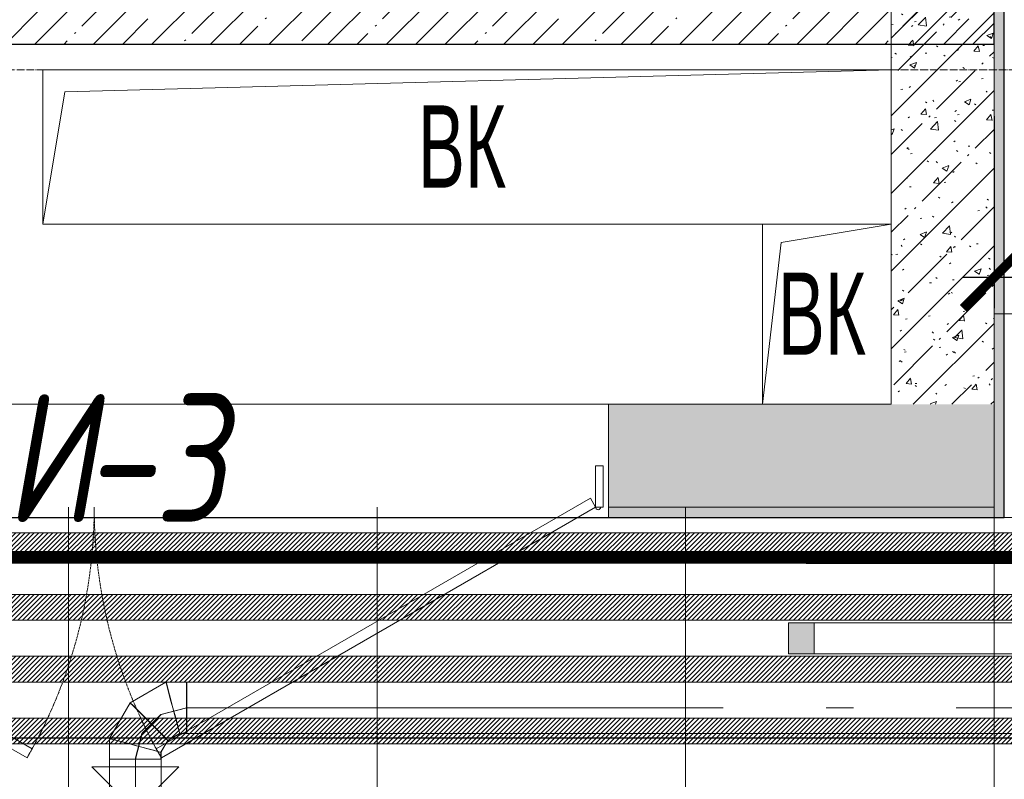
# Model space of a CAD drawing. Header units: millimetres. Extents: x -525784 to 178656, y -69521 to 385150.
# Tile 159 of 256: x -180898 to -178983, y 355965 to 357442. Entities that reach past the tile are written whole.
import ezdxf
from ezdxf import colors
from ezdxf.entities.mleader import LeaderData, LeaderLine
from ezdxf.math import Vec2, Vec3

# ---------------------------------------------------------------- set-up
doc = ezdxf.new("R2010")
doc.units = ezdxf.units.MM
for name, pattern in [('( Hidden )', [0.375, 0.25, -0.125]), ('-D1-02х01', [3, 2, -1]), ('-D1-03x03', [6, 3, -3]), ('-D1d1-15x02', [19, 15, -2, 0, -2]), ('DASHDOT', [25.4, 12.7, -6.35, 0, -6.35])]:
    doc.linetypes.add(name, pattern=pattern)
doc.layers.get('Defpoints').update_dxf_attribs({"color": 31})
for name, color, linetype, lineweight in [('_0', 7, 'Continuous', 13), ('A-DETL-GENF', 7, 'Continuous', 5), ('A-DOOR', 7, 'Continuous', 5), ('A-DOOR-IDEN', 7, 'Continuous', 9), ('A-GENM-HDLN', 7, '-D1-03x03', 5), ('A-WALL', 7, 'Continuous', 5), ('A-WALL-FNSH', 8, 'Continuous', 5), ('dim_light', 12, 'Continuous', 9), ('dim_pot', 183, 'Continuous', 9), ('dim_razv', 93, 'DASHDOT', 9), ('I-WALL', 7, 'Continuous', 5), ('light_pot', 52, 'Continuous', 15), ('M-EQPM', 7, 'Continuous', 5), ('M-EQPM-IDEN', 7, 'Continuous', 5), ('pot', 183, 'Continuous', 15), ('pot sh', 183, 'Continuous', 15), ('S-GRID', 7, 'Continuous', 5)]:
    doc.layers.add(name, color=color, linetype=linetype, lineweight=lineweight)
doc.layers.add('PDF13_0', color=30, linetype='Continuous', true_color=0xff7f00)
doc.layers.add('PDF7_Geometry', color=7, linetype='Continuous', true_color=0xaaaaaa)
doc.layers.add('pol', color=7, linetype='Continuous', lineweight=15, true_color=0x738991)
doc.layers.add('Сводный план', color=1, linetype='Continuous', lineweight=0, true_color=0xff0000)
doc.styles.add('Arial Narrow_2', font='txt', dxfattribs={"width": 0.75, "height": 250})
doc.styles.add('fl_iso paper', font='isocpeur.ttf', dxfattribs={"width": 0.8, "oblique": 10})
doc.styles.add('In tre', font='isocpeur.ttf', dxfattribs={"width": 0.8, "oblique": 10})
doc.dimstyles.new('In tre 1_75', dxfattribs={"dimtxt": 220, "dimasz": 120, "dimexe": 60, "dimexo": 10, "dimgap": 50, "dimtad": 1, "dimdec": 0, "dimrnd": 5, "dimzin": 0, "dimdsep": 46, "dimtxsty": 'fl_iso paper', "dimblk": 'ARCHTICK', "dimcen": 0, "dimdle": 60, "dimadec": 0, "dimazin": 0, "dimtfac": 1, "dimtdec": 0, "dimtofl": 0, "dimtmove": 1, "dimatfit": 1, "dimfxl": 1, "dimtfill": 1, "dimtolj": 1, "dimtzin": 0, "dimarcsym": 1})
pattern_1 = [(45, (-192252.93, 346694.18), (-75.43415, 75.43415), [106.68, -17.78, 3.556, -17.78]), (45, (-192252.93, 346769.56), (-75.43415, 75.43415), []), (50, (-192252.93, 346694.18), (127.5292, -11.1576), [13.335, -146.685]), (355, (-192252.93, 346694.18), (-24.6697, 133.74), [10.668, -117.348]), (100.451, (-192242.31, 346693.25), (102.8597, 122.5818), [11.333, -124.663]), (46.184, (-192252.93, 346729.74), (189.7552, -29.4304), [20.002, -220.027]), (96.636, (-192237.12, 346727.29), (166.1822, 173.1996), [17, -186.995]), (351.184, (-192252.93, 346729.74), (166.184, 173.1976), [16.002, -176.022]), (21, (-192235.15, 346720.85), (106.13027, -71.586), [13.335, -146.685]), (326, (-192235.15, 346720.85), (43.2619, 128.9318), [10.668, -117.348]), (71.451, (-192226.31, 346714.88), (149.392, 57.34505), [11.333, -124.663]), (37.5, (-192252.935, 346694.178), (2.16223, 59.18836), [3.353, -112.573, 3.353, -115.773, -117.792]), (37.5, (-192252.935, 346694.178), (2.16223, 59.18836), [-235.052, 3.353, -114.44]), (7.5, (-192252.935, 346694.18), (46.77386, 70.12615), [3.353, -64.567, 3.353, -109.906, -44.894]), (7.5, (-192252.935, 346694.18), (46.77386, 70.12615), [-181.178, 3.353, -41.542]), (327.5, (-192292.584, 346694.18), (94.91367, -4.01009), [3.353, -41.097, 3.353, -135.331, -184.023]), (327.5, (-192292.584, 346694.18), (94.91367, -4.01009), [-183.134, 3.353, -180.67]), (317.5, (-192310.36, 346694.18), (103.69057, 17.7988), [3.353, -54.432, 3.353, -88.748, -130.683]), (317.5, (-192310.36, 346694.18), (103.69057, 17.7988), [-149.885, 3.353, -127.33])]

# ---------------------------------------------------------------- blocks, each defined once
blk = doc.blocks.new('_ArchTick')
at = {"color": 0, "linetype": 'ByBlock', "lineweight": 9, "const_width": 0.15}
blk.add_lwpolyline([(-0.5, -0.5), (0.5, 0.5)], dxfattribs=at)
blk = doc.blocks.new('*D6206')
at = {"layer": 'Defpoints', "color": 0, "transparency": 16777216}
for p in [(-178177.9, 358059.7), (-179002.9, 357264.2), (-179002.9, 356940.7)]:
    blk.add_point(p, dxfattribs=at)
at = {"layer": 'dim_light', "color": 0, "lineweight": -2, "transparency": 16777216}
for p, q in [((-178177.9, 358049.7), (-178177.9, 356880.7)), ((-179002.9, 357254.2), (-179002.9, 356880.7)), ((-178117.9, 356940.7), (-179062.9, 356940.7))]:
    blk.add_line(p, q, dxfattribs=at)
at = {"layer": 'dim_light', "color": 0, "lineweight": -2, "transparency": 16777216, "xscale": 120, "yscale": 120, "zscale": 120, "rotation": 180}
blk.add_blockref('_ArchTick', (-179002.9, 356940.7), dxfattribs=at)
at = {"layer": 'dim_light', "color": 0, "lineweight": -2, "transparency": 16777216, "xscale": 120, "yscale": 120, "zscale": 120}
blk.add_blockref('_ArchTick', (-178177.9, 356940.7), dxfattribs=at)
at = {"layer": 'dim_light', "color": 0, "transparency": 16777216, "insert": (-178590.4, 357100.7), "char_height": 220, "attachment_point": 5, "style": 'fl_iso paper', "bg_fill": 3, "box_fill_scale": 1.1, "bg_fill_color": 256, "bg_fill_true_color": 13158600, "bg_fill_transparency": 0}
blk.add_mtext('\\A1;825', dxfattribs=at)
blk = doc.blocks.new('*U3568')
at = {"layer": 'light_pot', "linetype": 'ByBlock', "lineweight": 0}
h = blk.add_hatch(color=252, dxfattribs=at)
h.dxf.hatch_style = 1
h.paths.add_polyline_path([(-500, 30), (-550, 30), (-550, -30), (-500, -30)])
h = blk.add_hatch(color=252, dxfattribs=at)
h.dxf.hatch_style = 1
h.paths.add_polyline_path([(500, 30), (550, 30), (550, -30), (500, -30)])
for points in [[(-500, 30), (-550, 30), (-550, -30), (-500, -30)], [(500, -30), (-500, -30), (-500, 30), (500, 30)], [(500, 30), (550, 30), (550, -30), (500, -30)]]:
    blk.add_lwpolyline(points, close=True, dxfattribs=at)
blk = doc.blocks.new('*U3569')
at = {"layer": 'light_pot', "color": 0, "linetype": 'ByBlock', "lineweight": -2, "transparency": 16777216}
blk.add_blockref('*U3568', (5200, 960), dxfattribs=at)
blk = doc.blocks.new('ghftytytd')
at = {"layer": 'PDF7_Geometry', "color": 5, "lineweight": 18, "true_color": 0x0000ff}
for points in [[(11729.5, 9410), (11729.5, 9408.3), (11729.5, 9403.3), (11729.5, 9395.3), (11729.5, 9385), (11729.5, 9372.9), (11729.5, 9360), (11729.5, 9372.9), (11729.5, 9385), (11729.5, 9395.3), (11729.5, 9403.3), (11729.5, 9408.3), (11729.5, 9410), (11689.3, 9410), (11619.7, 9369.8), (11579.5, 9300.2), (11579.5, 9260), (11581.2, 9260), (11586.2, 9260), (11594.2, 9260), (11604.5, 9260), (11616.6, 9260), (11629.5, 9260), (11616.6, 9260), (11604.5, 9260), (11594.2, 9260), (11586.2, 9260), (11581.2, 9260), (11579.5, 9260)], [(11680, 9124.7), (11680, 9260), (11678.3, 9260), (11673.3, 9260), (11665.3, 9260), (11655, 9260), (11642.9, 9260), (11630, 9260), (11642.9, 9260), (11655, 9260), (11665.3, 9260), (11673.3, 9260), (11678.3, 9260), (11680, 9260), (11680, 9273.4), (11693.4, 9296.6), (11716.6, 9310), (11730, 9310), (11730, 9311.7), (11730, 9316.7), (11730, 9324.6), (11730, 9335), (11730, 9347), (11730, 9360), (11730, 9347), (11730, 9335), (11730, 9324.6), (11730, 9316.7), (11730, 9311.7), (11730, 9310), (15722.9, 9310)], [(15722.9, 9410), (11730, 9410), (11730, 9408.3), (11730, 9403.3), (11730, 9395.3), (11730, 9385), (11730, 9372.9), (11730, 9360), (12773.5, 9360), (11730, 9360), (11730, 9372.9), (11730, 9385), (11730, 9395.3), (11730, 9403.3), (11730, 9408.3), (11730, 9410), (11689.8, 9410), (11620.2, 9369.8), (11580, 9300.2), (11580, 9260), (11581.7, 9260), (11586.7, 9260), (11594.6, 9260), (11605, 9260), (11617.1, 9260), (11630, 9260), (11617.1, 9260), (11605, 9260), (11594.6, 9260), (11586.7, 9260), (11581.7, 9260), (11580, 9260), (11581.7, 9260), (11586.7, 9260), (11594.6, 9260), (11605, 9260), (11617.1, 9260), (11630, 9260), (11630, 9124.7)], [(11730, 9360), (11730, 9372.9), (11730, 9385), (11730, 9395.3), (11730, 9403.3), (11730, 9408.3), (11730, 9410)], [(11730, 9410), (11730, 9408.3), (11730, 9403.3), (11730, 9395.3), (11730, 9385), (11730, 9372.9), (11730, 9360)], [(11679.5, 9260), (11677.8, 9260), (11672.8, 9260), (11664.9, 9260), (11654.5, 9260), (11642.5, 9260), (11629.5, 9260), (11642.5, 9260), (11654.5, 9260), (11664.9, 9260), (11672.8, 9260), (11677.8, 9260), (11679.5, 9260), (11679.5, 9273.4), (11692.9, 9296.6), (11716.1, 9310), (11729.5, 9310), (11729.5, 9311.7), (11729.5, 9316.7), (11729.5, 9324.6), (11729.5, 9335), (11729.5, 9347), (11729.5, 9360), (11729.5, 9347), (11729.5, 9335), (11729.5, 9324.6), (11729.5, 9316.7), (11729.5, 9311.7), (11729.5, 9310)], [(11729.5, 9360), (11679.5, 9346.6), (11642.9, 9310), (11629.5, 9260)], [(11680, 9346.6), (11643.4, 9310)], [(11730, 9360), (11680, 9346.6)], [(11643.4, 9310), (11630, 9260)]]:
    blk.add_lwpolyline(points, dxfattribs=at)
for points in [[(11702.7, 9360), (11699.3, 9372.9), (11696, 9385), (11693.3, 9395.3), (11691.1, 9403.3), (11689.8, 9408.3), (11689.3, 9410), (11689.8, 9408.3), (11691.1, 9403.3), (11693.3, 9395.3), (11696, 9385), (11699.3, 9372.9)], [(11703.2, 9360), (11699.7, 9372.9), (11696.5, 9385), (11693.7, 9395.3), (11691.6, 9403.3), (11690.3, 9408.3), (11689.8, 9410), (11690.3, 9408.3), (11691.6, 9403.3), (11693.7, 9395.3), (11696.5, 9385), (11699.7, 9372.9)], [(11656.3, 9333.2), (11646.8, 9342.7), (11638, 9351.5), (11630.4, 9359.1), (11624.6, 9364.9), (11620.9, 9368.5), (11619.7, 9369.8), (11620.9, 9368.5), (11624.6, 9364.9), (11630.4, 9359.1), (11638, 9351.5), (11646.8, 9342.7)], [(11656.8, 9333.2), (11647.3, 9342.7), (11638.5, 9351.5), (11630.9, 9359.1), (11625.1, 9364.9), (11621.4, 9368.5), (11620.2, 9369.8), (11621.4, 9368.5), (11625.1, 9364.9), (11630.9, 9359.1), (11638.5, 9351.5), (11647.3, 9342.7)], [(11702.7, 9360), (11706.2, 9347), (11709.4, 9335), (11712.2, 9324.6), (11714.3, 9316.7), (11715.7, 9311.7), (11716.1, 9310), (11715.7, 9311.7), (11714.3, 9316.7), (11712.2, 9324.6), (11709.4, 9335), (11706.2, 9347)], [(11703.2, 9360), (11706.7, 9347), (11709.9, 9335), (11712.7, 9324.6), (11714.8, 9316.7), (11716.1, 9311.7), (11716.6, 9310), (11716.1, 9311.7), (11714.8, 9316.7), (11712.7, 9324.6), (11709.9, 9335), (11706.7, 9347)], [(11730, 9360), (11730, 9347), (11730, 9335), (11730, 9324.6), (11730, 9316.7), (11730, 9311.7), (11730, 9310), (11730, 9311.7), (11730, 9316.7), (11730, 9324.6), (11730, 9335), (11730, 9347)], [(12973.5, 9360), (13026.4, 9360)], [(13226.4, 9360), (14226.4, 9360)], [(11656.3, 9333.2), (11665.8, 9323.7), (11674.6, 9314.9), (11682.2, 9307.3), (11688, 9301.5), (11691.7, 9297.8), (11692.9, 9296.6), (11691.7, 9297.8), (11688, 9301.5), (11682.2, 9307.3), (11674.6, 9314.9), (11665.8, 9323.7)], [(11656.8, 9333.2), (11666.3, 9323.7), (11675.1, 9314.9), (11682.7, 9307.3), (11688.5, 9301.5), (11692.1, 9297.8), (11693.4, 9296.6), (11692.1, 9297.8), (11688.5, 9301.5), (11682.7, 9307.3), (11675.1, 9314.9), (11666.3, 9323.7)], [(11629.5, 9286.8), (11616.6, 9290.2), (11604.5, 9293.5), (11594.2, 9296.3), (11586.2, 9298.4), (11581.2, 9299.7), (11579.5, 9300.2), (11581.2, 9299.7), (11586.2, 9298.4), (11594.2, 9296.3), (11604.5, 9293.5), (11616.6, 9290.2)], [(11630, 9286.8), (11617.1, 9290.2), (11605, 9293.5), (11594.6, 9296.3), (11586.7, 9298.4), (11581.7, 9299.7), (11580, 9300.2), (11581.7, 9299.7), (11586.7, 9298.4), (11594.6, 9296.3), (11605, 9293.5), (11617.1, 9290.2)], [(11629.5, 9286.8), (11642.5, 9283.3), (11654.5, 9280.1), (11664.9, 9277.3), (11672.8, 9275.2), (11677.8, 9273.8), (11679.5, 9273.4), (11677.8, 9273.8), (11672.8, 9275.2), (11664.9, 9277.3), (11654.5, 9280.1), (11642.5, 9283.3)], [(11630, 9286.8), (11642.9, 9283.3), (11655, 9280.1), (11665.3, 9277.3), (11673.3, 9275.2), (11678.3, 9273.8), (11680, 9273.4), (11678.3, 9273.8), (11673.3, 9275.2), (11665.3, 9277.3), (11655, 9280.1), (11642.9, 9283.3)], [(11630, 9124.7), (11617.1, 9124.7), (11605, 9124.7), (11594.6, 9124.7), (11586.7, 9124.7), (11581.7, 9124.7), (11580, 9124.7), (11580, 9260), (11581.7, 9260), (11586.7, 9260), (11594.6, 9260), (11605, 9260), (11617.1, 9260), (11630, 9260)], [(11630, 9260), (11642.9, 9260), (11655, 9260), (11665.3, 9260), (11673.3, 9260), (11678.3, 9260), (11680, 9260), (11678.3, 9260), (11673.3, 9260), (11665.3, 9260), (11655, 9260), (11642.9, 9260)], [(11545.1, 9245), (11630, 9160.1), (11714.8, 9245)]]:
    blk.add_lwpolyline(points, close=True, dxfattribs=at)
blk = doc.blocks.new('kggfdrrrv44')
at = {"layer": 'PDF13_0', "lineweight": 25}
blk.add_lwpolyline([(9601.2, 10167.3), (9601.2, 9301.6), (14027.2, 9301.6), (14027.2, 11168.5), (11578.2, 11168.5), (11578.2, 12578.2), (12839.8, 12578.2), (12839.8, 11511.4), (13307.5, 11511.4), (13307.5, 13247.1), (13622.9, 13247.1), (13622.9, 11511.4), (14514, 11511.4), (14514, 9301.6), (17905, 9299.5), (17905, 12351.8), (17905, 19546.3)], dxfattribs=at)
blk = doc.blocks.new('A_MEQ_DoorWall - ОВ-7409601-50_AS_M_L24')
at = {"layer": 'A-DOOR'}
for p, q in [((-5.6, 587.5), (-850, 100)), ((4.4, 570.2), (-5.6, 587.5)), ((245.6, 570.2), (255.6, 587.5)), ((255.6, 587.5), (1100, 100)), ((-840, 82.7), (4.4, 570.2)), ((1090, 82.7), (245.6, 570.2)), ((-875, 100), (-875, -100)), ((-850, 100), (-865, 100)), ((-865, 100), (-865, 20)), ((-850, 20), (-850, 100)), ((-850, 100), (-840, 82.7)), ((-865, 20), (-850, 20))]:
    blk.add_line(p, q, dxfattribs=at)
at = {"layer": 'A-DOOR', "linetype": '-D1-02х01'}
for centre, start, end in [((-850, 100), 360, 30), ((1100, 100), 150, 180)]:
    blk.add_arc(centre, 975, start, end, dxfattribs=at)
at = {"layer": 'A-DOOR'}
blk.add_arc((-855, 100), 5, 0, 180, dxfattribs=at)
blk = doc.blocks.new('A_MEQ_OpeningShaft-Rectangular - ВК-3600148-50_AS_M_L24')
at = {"layer": 'A-DETL-GENF'}
for p, q in [((0, 250), (350, 250)), ((0, 0), (0, 250)), ((0, 250), (35.7, 35.7)), ((350, 0), (350, 250)), ((35.7, 35.7), (350, 0)), ((350, 0), (0, 0))]:
    blk.add_line(p, q, dxfattribs=at)
at = {"layer": 'A-GENM-HDLN'}
for p, q in [((0, 250), (0, 0)), ((350, 250), (0, 250)), ((350, 0), (350, 250)), ((0, 0), (350, 0))]:
    blk.add_line(p, q, dxfattribs=at)
blk = doc.blocks.new('A_MEQ_OpeningShaft-Rectangular - ВК-4759751-50_AS_M_L24')
at = {"layer": 'A-DETL-GENF'}
for p, q in [((1650, 0), (0, 0)), ((0, 0), (0, -300)), ((42.9, -42.9), (1650, 0)), ((1650, 0), (1650, -300)), ((0, -300), (42.9, -42.9)), ((0, -300), (1400, -300))]:
    blk.add_line(p, q, dxfattribs=at)
at = {"layer": 'A-GENM-HDLN'}
for p, q in [((1650, 0), (0, 0)), ((0, 0), (0, -300)), ((1650, -300), (1650, 0)), ((0, -300), (1400, -300))]:
    blk.add_line(p, q, dxfattribs=at)

msp = doc.modelspace()

# ---------------------------------------------------------------- hatches: boundary and pattern name
at = {"layer": '_0', "transparency": 33554534}
h = msp.add_hatch(color=252, dxfattribs=at)
h.dxf.hatch_style = 1
h.paths.add_polyline_path([(-154802.1, 346193.4), (-192753.7, 346193.4), (-192753.7, 376145), (-154802.1, 376145)])
h.paths.add_polyline_path([(-161802.9, 356694.2), (-161802.9, 356294.2), (-161302.9, 356294.2), (-161302.9, 353444.2), (-163402.9, 353444.2), (-163402.9, 354644.2), (-183902.9, 354644.2), (-183902.9, 353444.2), (-186502.9, 353444.2), (-186502.9, 355844.2), (-186002.9, 355844.2), (-186002.9, 356694.2), (-183902.9, 356694.2), (-183902.9, 360744.2), (-179002.9, 360744.2), (-179002.9, 359244.2), (-177402.9, 359244.2), (-177402.9, 365644.2), (-185752.9, 365644.2), (-185752.9, 367444.2), (-185753.5, 367444.2), (-185753.5, 367644.2), (-183902.9, 367644.2), (-183902.9, 367694.2), (-163952.9, 367694.2), (-163952.9, 369444.2), (-160672.9, 369444.2), (-160672.9, 367444.2), (-161752.9, 367444.2), (-161752.9, 365644.2), (-169802.9, 365644.2), (-169802.9, 356694.2)], flags=16)
at = {"layer": 'I-WALL'}
h = msp.add_hatch(dxfattribs=at)
h.set_pattern_fill('FP_43', color=256, style=0, pattern_type=2)
h.set_pattern_definition(pattern_1)
h.paths.add_polyline_path([(-179417.2, 356494.2), (-179002.9, 356494.2), (-179002.9, 356694.2), (-179752.9, 356694.2), (-179752.9, 356494.2), (-179452.9, 356494.2)])
h.paths.add_polyline_path([(-182452.9, 356494.2), (-181752.9, 356494.2), (-181752.9, 356694.2), (-182452.9, 356694.2)])
h.paths.add_polyline_path([(-183152.2, 356494.2), (-183052.9, 356494.2), (-183052.9, 356694.2), (-183152.2, 356694.2)])
h.paths.add_polyline_path([(-183652.9, 356494.2), (-183652.2, 356494.2), (-183652.9, 356694.2)])
at = {"layer": 'I-WALL', "true_color": 0xf5f3ef}
h = msp.add_hatch(color=7, dxfattribs=at)
h.paths.add_polyline_path([(-179002.9, 356474.2), (-179002.9, 356494.2), (-179752.9, 356494.2), (-179752.9, 356474.2)])
h.paths.add_polyline_path([(-182352.9, 356474.2), (-181752.9, 356474.2), (-181752.9, 356494.2), (-182352.9, 356494.2)])

# ---------------------------------------------------------------- linework, layer by layer
at = {"layer": 'A-WALL', "lineweight": 9}
for p, q in [((-179202.9, 357594.2), (-179202.9, 357044.2)), ((-179452.9, 356694.2), (-179752.9, 356694.2)), ((-179752.9, 356694.2), (-179752.9, 356494.2)), ((-179752.9, 356494.2), (-179002.9, 356494.2))]:
    msp.add_line(p, q, dxfattribs=at)
at = {"layer": 'A-WALL-FNSH'}
for p, q in [((-179752.9, 356494.2), (-179752.9, 356474.2)), ((-179752.9, 356474.2), (-178982.9, 356474.2))]:
    msp.add_line(p, q, dxfattribs=at)
at = {"layer": 'I-WALL'}
for p, q in [((-181752.9, 356694.2), (-179752.9, 356694.2)), ((-179752.9, 356474.2), (-181752.9, 356474.2))]:
    msp.add_line(p, q, dxfattribs=at)

# ---------------------------------------------------------------- block references
at = {"layer": 'A-DOOR', "color": 8, "true_color": 0x7f7f7f, "rotation": 180}
msp.add_blockref('A_MEQ_DoorWall - ОВ-7409601-50_AS_M_L24', (-180627.9, 356594.2), dxfattribs=at)
at = {"layer": 'light_pot'}
msp.add_blockref('*U3569', (-184052.9, 355279), dxfattribs=at)
at = {"layer": 'M-EQPM'}
msp.add_blockref('A_MEQ_OpeningShaft-Rectangular - ВК-4759751-50_AS_M_L24', (-180852.9, 357344.2), dxfattribs=at)
at = {"layer": 'M-EQPM', "rotation": 270}
msp.add_blockref('A_MEQ_OpeningShaft-Rectangular - ВК-3600148-50_AS_M_L24', (-179452.9, 357044.2), dxfattribs=at)

# ---------------------------------------------------------------- texts
at = {"layer": 'A-DOOR-IDEN', "lineweight": 5, "char_height": 250, "attachment_point": 1, "style": 'fl_iso paper'}
for s, insert, width in [('И', (-180926.3, 356715.2), 186.392), ('-3', (-180772.5, 356715.2), 228.481)]:
    msp.add_mtext(s, dxfattribs=dict(at, insert=insert, width=width))
at = {"layer": 'M-EQPM-IDEN', "char_height": 160, "width": 216.456, "attachment_point": 1, "style": 'Arial Narrow_2'}
for insert in [(-180123.5, 357275.3), (-179423.5, 356950.3)]:
    msp.add_mtext('ВК', dxfattribs=dict(at, insert=insert))

# ---------------------------------------------------------------- next in the draw order: dimensions: what is measured, and where the dimension line sits
at = {"layer": 'dim_light'}
dim = msp.add_linear_dim(base=(-179002.9, 356940.7), p1=(-178177.9, 358059.7), p2=(-179002.9, 357264.2), dimstyle='In tre 1_75', dxfattribs=at)
dim.commit()
dim.dimension.update_dxf_attribs({"geometry": '*D6206', "text_midpoint": (-178590.4, 357100.7)})

# ---------------------------------------------------------------- next in the draw order: hatches: boundary and pattern name
at = {"layer": 'A-WALL'}
h = msp.add_hatch(dxfattribs=at)
h.set_pattern_fill('FP_1', color=256, style=0, pattern_type=2)
h.set_pattern_definition([(45, (-192252.935, 346694.18), (-57.02463, 57.02463), []), (45, (-192195.91, 346694.18), (-57.02463, 57.02463), [100.806, -20.161, 3.353, -16.808])])
h.paths.add_polyline_path([(-179002.9, 357394.2), (-179002.9, 357594.2), (-183652.9, 357594.2), (-183652.9, 357394.2), (-180154.2, 357394.2)])
at = {"layer": 'I-WALL'}
h = msp.add_hatch(dxfattribs=at)
h.set_pattern_fill('FP_43', color=256, style=0, pattern_type=2)
h.set_pattern_definition(pattern_1)
h.paths.add_polyline_path([(-179002.9, 356694.2), (-179002.9, 357594.2), (-179202.9, 357594.2), (-179202.9, 356694.2)])
at = {"layer": 'I-WALL', "true_color": 0xf5f3ef}
msp.add_hatch(color=7, dxfattribs=at).paths.add_polyline_path([(-178982.9, 356474.2), (-178982.9, 357494.2), (-179002.9, 357494.2), (-179002.9, 356474.2), (-178996.7, 356474.2)])

# ---------------------------------------------------------------- next in the draw order: linework, layer by layer
at = {"layer": 'A-WALL', "lineweight": 25}
for p, q in [((-179002.9, 357394.2), (-179002.9, 357594.2)), ((-183652.9, 357394.2), (-179002.9, 357394.2))]:
    msp.add_line(p, q, dxfattribs=at)
at = {"layer": 'A-WALL', "lineweight": 9}
msp.add_line((-179002.9, 357594.2), (-179002.9, 356494.2), dxfattribs=at)
at = {"layer": 'A-WALL-FNSH'}
msp.add_line((-178982.9, 356474.2), (-178982.9, 357594.2), dxfattribs=at)
at = {"layer": 'Defpoints'}
msp.add_lwpolyline([(-184652.9, 356474.2), (-178982.9, 356474.2), (-178982.9, 357594.2), (-179152.9, 357594.2), (-179152.9, 359044.2), (-178802.9, 359044.2), (-178802.9, 359194.2), (-177372.9, 359194.2), (-177372.9, 356474.2), (-174582.9, 356474.2), (-174582.9, 356646.4), (-172622.9, 356646.2), (-172622.9, 356473.9), (-165352.9, 356474.2), (-165352.9, 356644.2), (-163902.9, 356644.2)], dxfattribs=at)
at = {"layer": 'S-GRID', "linetype": '-D1d1-15x02'}
msp.add_line((-195228.5, 357344.2), (-153552.8, 357344.2), dxfattribs=at)

# ---------------------------------------------------------------- next in the draw order: leaders
at = {"layer": 'dim_pot', "color": 0, "linetype": 'ByBlock'}
ml = msp.add_multileader_mtext('Standard', dxfattribs=at)
ml.set_content('Подвесной потолок ГКЛ', style='In tre')
ml.set_leader_properties()
ml.build(insert=Vec2(0, 0))
ml.multileader.update_dxf_attribs({"text_left_attachment_type": 6, "text_right_attachment_type": 6, "dogleg_length": 1, "arrow_head_size": 0, "scale": 50})
ctx = ml.context
ctx.base_point, ctx.scale, ctx.char_height, ctx.arrow_head_size, ctx.landing_gap_size, ctx.plane_origin = Vec3(-109797.6, 353319.8), 50, 200, 0, 4.5, Vec3(-118736.4, 358159.8)
ctx.left_attachment, ctx.right_attachment, ctx.text_align_type = 6, 6, 2
notes = []
notes.append((ctx, [(0, (1, 1, 0), (-109847.6, 353319.8), (1, 0), 50, [(1, [(-110676.6, 356957.4)], 0, [])])]))
ctx.mtext.insert, ctx.mtext.width, ctx.mtext.defined_height, ctx.mtext.alignment, ctx.mtext.flow_direction = Vec3(-107405.8, 353559.8), 2609.327, 696.6, 3, 5
ctx.mtext.has_bg_fill, ctx.mtext.bg_color, ctx.mtext.bg_scale_factor, ctx.mtext.bg_transparency, ctx.mtext.use_window_bg_color = 1, -1027028792, 1.5, 0, 1
for ctx, leaders in notes:
    for number, flags, end, landing, length, lines in leaders:
        leader = LeaderData()
        leader.index, (leader.has_last_leader_line, leader.has_dogleg_vector, leader.attachment_direction) = number, flags
        leader.last_leader_point, leader.dogleg_vector, leader.dogleg_length = Vec3(end), Vec3(landing), length
        for number, points, colour, breaks in lines:
            line = LeaderLine()
            line.index, line.vertices, line.color, line.breaks = number, Vec3.list(points), colors.encode_raw_color(colour), breaks
            leader.lines.append(line)
        ctx.leaders.append(leader)

# ---------------------------------------------------------------- next in the draw order: leaders
ml = msp.add_multileader_mtext('Standard', dxfattribs=at)
ml.set_content('Лючок 500х500 для обслуживания модулей управления клапанами, расположение уточнить по месту', style='In tre')
ml.set_leader_properties()
ml.build(insert=Vec2(0, 0))
ml.multileader.update_dxf_attribs({"text_left_attachment_type": 6, "text_right_attachment_type": 6, "dogleg_length": 1, "arrow_head_size": 0, "scale": 50})
ctx = ml.context
ctx.base_point, ctx.scale, ctx.char_height, ctx.arrow_head_size, ctx.landing_gap_size, ctx.plane_origin = Vec3(-116245.5, 353038.6), 50, 200, 0, 4.5, Vec3(-112880.5, 358156.1)
ctx.left_attachment, ctx.right_attachment, ctx.text_align_type = 6, 6, 2
notes = []
notes.append((ctx, [(1, (1, 1, 0), (-112668.8, 353038.6), (-1, 0), 50, [(1, [(-111787.5, 356944.2)], 0, [])])]))
ctx.mtext.insert, ctx.mtext.width, ctx.mtext.defined_height, ctx.mtext.alignment, ctx.mtext.flow_direction = Vec3(-112723.3, 353298.6), 3637.528, 407.5, 3, 5
ctx.mtext.has_bg_fill, ctx.mtext.bg_color, ctx.mtext.bg_scale_factor, ctx.mtext.bg_transparency, ctx.mtext.use_window_bg_color = 1, -1027028792, 1.5, 0, 1
for ctx, leaders in notes:
    for number, flags, end, landing, length, lines in leaders:
        leader = LeaderData()
        leader.index, (leader.has_last_leader_line, leader.has_dogleg_vector, leader.attachment_direction) = number, flags
        leader.last_leader_point, leader.dogleg_vector, leader.dogleg_length = Vec3(end), Vec3(landing), length
        for number, points, colour, breaks in lines:
            line = LeaderLine()
            line.index, line.vertices, line.color, line.breaks = number, Vec3.list(points), colors.encode_raw_color(colour), breaks
            leader.lines.append(line)
        ctx.leaders.append(leader)

# ---------------------------------------------------------------- next in the draw order: hatches: boundary and pattern name
at = {"layer": 'pot sh', "linetype": 'ByBlock', "lineweight": 0, "true_color": 0x91caaf}
h = msp.add_hatch(dxfattribs=at)
h.set_pattern_fill('ANSI31', color=253, scale=2, angle=180)
h.set_pattern_definition([(225, (-232889.5126, 346694.1777), (4.49012806, -4.49012806), [])])
h.paths.add_polyline_path([(-185782.9, 356444.2), (-162022.9, 356444.2), (-162022.9, 356394.2), (-185782.9, 356394.2)])
h = msp.add_hatch(dxfattribs=at)
h.set_pattern_fill('ANSI31', color=253, scale=2, angle=180)
h.set_pattern_definition([(225, (-232889.5126, 346574.1777), (4.49012806, -4.49012806), [])])
h.paths.add_polyline_path([(-185782.9, 356324.2), (-162022.9, 356324.2), (-162022.9, 356274.2), (-185782.9, 356274.2)])
h = msp.add_hatch(dxfattribs=at)
h.set_pattern_fill('ANSI31', color=253, scale=2, angle=180)
h.set_pattern_definition([(225, (-232889.5126, 346454.1777), (4.49012806, -4.49012806), [])])
h.paths.add_polyline_path([(-185782.9, 356204.2), (-162022.9, 356204.2), (-162022.9, 356154.2), (-185782.9, 356154.2)])
h = msp.add_hatch(dxfattribs=at)
h.set_pattern_fill('ANSI31', color=253, scale=2, angle=180)
h.set_pattern_definition([(225, (-232889.5126, 346334.1777), (4.49012806, -4.49012806), [])])
h.paths.add_polyline_path([(-185782.9, 356084.2), (-161522.9, 356084.2), (-161522.9, 356034.2), (-185782.9, 356034.2)])

# ---------------------------------------------------------------- next in the draw order: linework, layer by layer
at = {"layer": 'pot'}
msp.add_lwpolyline([(-186282.9, 353664.2), (-186282.9, 355624.2), (-185782.9, 355624.2), (-185782.9, 356474.2), (-162022.9, 356474.2), (-162022.9, 356074.2), (-161522.9, 356074.2), (-161522.9, 353664.2), (-163082.9, 353664.2), (-163082.9, 354914.2), (-184222.9, 354914.2), (-184222.9, 353664.2)], close=True, dxfattribs=at)
at = {"layer": 'pot sh'}
for points in [[(-185782.9, 356444.2), (-162022.9, 356444.2), (-162022.9, 356394.2), (-185782.9, 356394.2)], [(-185782.9, 356324.2), (-162022.9, 356324.2), (-162022.9, 356274.2), (-185782.9, 356274.2)], [(-185782.9, 356204.2), (-162022.9, 356204.2), (-162022.9, 356154.2), (-185782.9, 356154.2)], [(-185782.9, 356084.2), (-161522.9, 356084.2), (-161522.9, 356034.2), (-185782.9, 356034.2)]]:
    msp.add_lwpolyline(points, close=True, dxfattribs=at)

# ---------------------------------------------------------------- next in the draw order: leaders
at = {"layer": 'dim_pot', "color": 0, "linetype": 'ByBlock'}
ml = msp.add_multileader_mtext('Standard', dxfattribs=at)
ml.set_content('Подвесной потолок ГКЛ', style='In tre')
ml.set_leader_properties()
ml.build(insert=Vec2(0, 0))
ml.multileader.update_dxf_attribs({"text_left_attachment_type": 6, "text_right_attachment_type": 6, "dogleg_length": 1, "arrow_head_size": 0, "scale": 50})
ctx = ml.context
ctx.base_point, ctx.scale, ctx.char_height, ctx.arrow_head_size, ctx.landing_gap_size, ctx.plane_origin = Vec3(-172363.3, 353319.8), 50, 200, 0, 4.5, Vec3(-181302, 358159.8)
ctx.left_attachment, ctx.right_attachment, ctx.text_align_type = 6, 6, 2
notes = []
notes.append((ctx, [(0, (1, 1, 0), (-172413.3, 353319.8), (1, 0), 50, [(1, [(-173242.3, 356957.4)], 0, [])])]))
ctx.mtext.insert, ctx.mtext.width, ctx.mtext.defined_height, ctx.mtext.alignment, ctx.mtext.flow_direction = Vec3(-169971.5, 353559.8), 2609.327, 696.6, 3, 5
ctx.mtext.has_bg_fill, ctx.mtext.bg_color, ctx.mtext.bg_scale_factor, ctx.mtext.bg_transparency, ctx.mtext.use_window_bg_color = 1, -1027028792, 1.5, 0, 1
for ctx, leaders in notes:
    for number, flags, end, landing, length, lines in leaders:
        leader = LeaderData()
        leader.index, (leader.has_last_leader_line, leader.has_dogleg_vector, leader.attachment_direction) = number, flags
        leader.last_leader_point, leader.dogleg_vector, leader.dogleg_length = Vec3(end), Vec3(landing), length
        for number, points, colour, breaks in lines:
            line = LeaderLine()
            line.index, line.vertices, line.color, line.breaks = number, Vec3.list(points), colors.encode_raw_color(colour), breaks
            leader.lines.append(line)
        ctx.leaders.append(leader)

# ---------------------------------------------------------------- next in the draw order: leaders
ml = msp.add_multileader_mtext('Standard', dxfattribs=at)
ml.set_content('Лючок 500х500 для обслуживания модулей управления клапанами, расположение уточнить по месту', style='In tre')
ml.set_leader_properties()
ml.build(insert=Vec2(0, 0))
ml.multileader.update_dxf_attribs({"text_left_attachment_type": 6, "text_right_attachment_type": 6, "dogleg_length": 1, "arrow_head_size": 0, "scale": 50})
ctx = ml.context
ctx.base_point, ctx.scale, ctx.char_height, ctx.arrow_head_size, ctx.landing_gap_size, ctx.plane_origin = Vec3(-178811.2, 353038.6), 50, 200, 0, 4.5, Vec3(-175446.2, 358156.1)
ctx.left_attachment, ctx.right_attachment, ctx.text_align_type = 6, 6, 2
notes = []
notes.append((ctx, [(1, (1, 1, 0), (-175234.5, 353038.6), (-1, 0), 50, [(1, [(-174353.1, 356944.2)], 0, [])])]))
ctx.mtext.insert, ctx.mtext.width, ctx.mtext.defined_height, ctx.mtext.alignment, ctx.mtext.flow_direction = Vec3(-175289, 353298.6), 3637.528, 407.5, 3, 5
ctx.mtext.has_bg_fill, ctx.mtext.bg_color, ctx.mtext.bg_scale_factor, ctx.mtext.bg_transparency, ctx.mtext.use_window_bg_color = 1, -1027028792, 1.5, 0, 1
for ctx, leaders in notes:
    for number, flags, end, landing, length, lines in leaders:
        leader = LeaderData()
        leader.index, (leader.has_last_leader_line, leader.has_dogleg_vector, leader.attachment_direction) = number, flags
        leader.last_leader_point, leader.dogleg_vector, leader.dogleg_length = Vec3(end), Vec3(landing), length
        for number, points, colour, breaks in lines:
            line = LeaderLine()
            line.index, line.vertices, line.color, line.breaks = number, Vec3.list(points), colors.encode_raw_color(colour), breaks
            leader.lines.append(line)
        ctx.leaders.append(leader)

# ---------------------------------------------------------------- next in the draw order: linework, layer by layer
at = {"layer": 'dim_razv', "color": 1, "linetype": '( Hidden )', "ltscale": 10, "true_color": 0xff0a0a, "const_width": 25}
msp.add_lwpolyline([(-184632.9, 356397.2), (-178882.9, 356396.4)], dxfattribs=at)
at = {"layer": 'pol'}
for points in [[(-178402.9, 358070.1), (-178402.9, 356870.1), (-179002.9, 356870.1), (-179002.9, 358070.1)], [(-178402.8, 355670.1), (-178402.8, 356870.1), (-179002.8, 356870.1), (-179002.8, 355670.1)]]:
    msp.add_lwpolyline(points, close=True, dxfattribs=at)
for points in [[(-179002.9, 356650.1), (-179002.9, 356650.1), (-179002.9, 355670.1), (-179602.9, 355670.1), (-179602.9, 356494.2)], [(-180802.9, 356494.2), (-180802.9, 355670.1), (-181402.9, 355670.1), (-181402.9, 356494.2)], [(-180202.9, 356494.2), (-180202.9, 355670.1), (-180802.9, 355670.1), (-180802.9, 356494.2)], [(-179602.9, 356494.2), (-179602.9, 355670.1), (-180202.9, 355670.1), (-180202.9, 356494.2)]]:
    msp.add_lwpolyline(points, dxfattribs=at)

# ---------------------------------------------------------------- next in the draw order: block references
at = {"layer": 'Сводный план'}
for name in ['kggfdrrrv44', 'ghftytytd']:
    msp.add_blockref(name, (-192302.9, 346744.2), dxfattribs=at)

doc.saveas('drawing.dxf')
